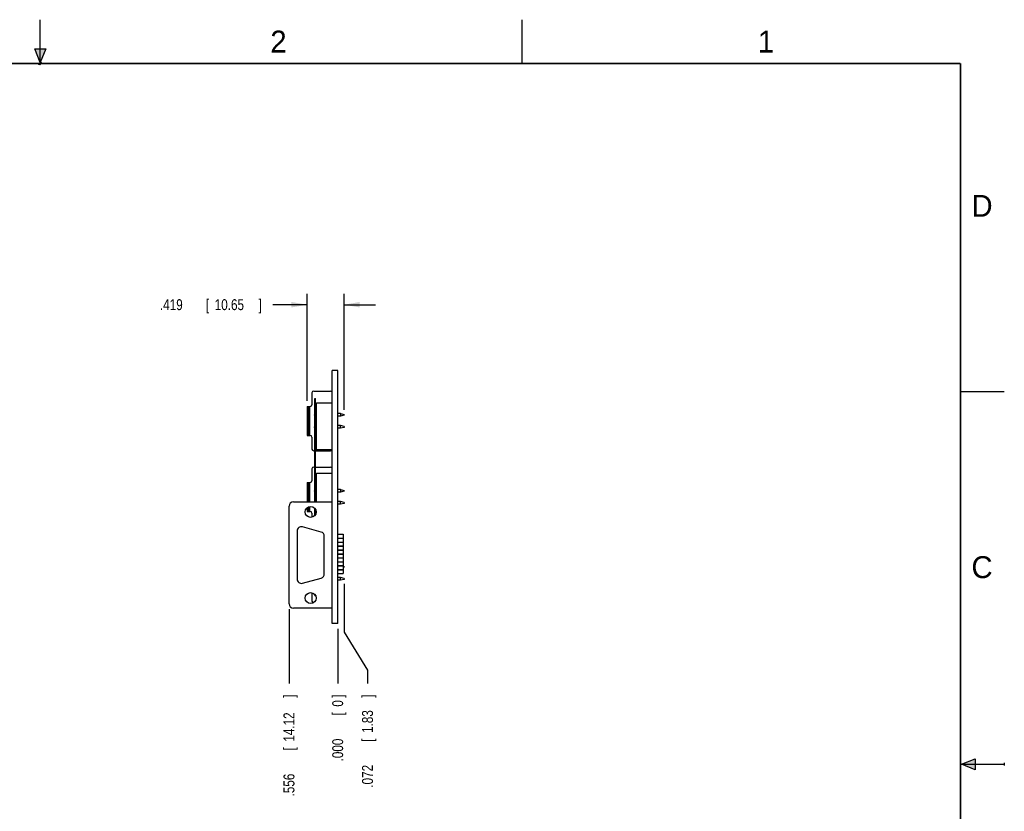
# Model space of a CAD drawing. Header units: inches. Extents: x 0 to 22, y 0 to 17.
# Tile 8 of 8: x 10.8 to 22, y 8 to 17. Entities that reach past the tile are written whole.
import ezdxf

# ---------------------------------------------------------------- set-up
doc = ezdxf.new("R2010")
doc.units = ezdxf.units.IN
doc.header["$LTSCALE"] = 1.21
doc.header["$MEASUREMENT"] = 0
doc.layers.get('0').update_dxf_attribs({"linetype": 'CONTINUOUS'})
doc.layers.add('DIMENSIONS', color=7, linetype='CONTINUOUS')
doc.styles.get("Standard").update_dxf_attribs({"font": 'txt', "width": 0.8})
doc.dimstyles.new('DIMSTYLE_1', dxfattribs={"dimtxt": 0.125, "dimasz": 0.18, "dimexe": 0.18, "dimexo": 0.0625, "dimgap": 0.09, "dimtad": 0, "dimtih": 1, "dimtoh": 1, "dimdec": 3, "dimzin": 4, "dimdsep": 46, "dimtxsty": 'STANDARD', "dimblk": '_FILLED', "dimblk1": '_FILLED', "dimblk2": '_FILLED', "dimcen": 0.09, "dimadec": 0, "dimazin": 0, "dimtp": 0.01, "dimtm": 0.01, "dimtfac": 1, "dimtdec": 3, "dimtofl": 0, "dimtmove": 0, "dimatfit": 3, "dimldrblk": '_FILLED', "dimfxl": 1, "dimtolj": 1, "dimtzin": 4, "dimarcsym": 0})
doc.dimstyles.new('DIMSTYLE_2', dxfattribs={"dimtxt": 0.125, "dimasz": 0.18, "dimexe": 0.18, "dimexo": 0.0625, "dimgap": 0.09, "dimtad": 0, "dimtih": 1, "dimtoh": 1, "dimdec": 3, "dimzin": 4, "dimdsep": 46, "dimtxsty": 'STANDARD', "dimblk": '_FILLED', "dimblk1": '_FILLED', "dimblk2": '_FILLED', "dimcen": 0.09, "dimadec": 0, "dimazin": 0, "dimtp": 0.01, "dimtm": 0.01, "dimtfac": 1, "dimtdec": 3, "dimtofl": 0, "dimtmove": 0, "dimatfit": 3, "dimldrblk": '_FILLED', "dimfxl": 1, "dimtolj": 1, "dimtzin": 4, "dimarcsym": 0})

# ---------------------------------------------------------------- blocks, each defined once
blk = doc.blocks.new('*D11')
at = {"layer": 'DIMENSIONS', "color": 2, "linetype": 'CONTINUOUS'}
blk.add_line((13.838, 10.269), (13.838, 9.42), dxfattribs=at)
at = {"layer": 'DIMENSIONS', "color": 2, "linetype": 'CONTINUOUS', "width": 0.8}
for s, p in [(']', (13.9, 9.257)), ('14.12', (13.9, 8.757)), ('[', (13.9, 8.657)), ('.556', (13.9, 8.132))]:
    blk.add_text(s, height=0.125, rotation=90, dxfattribs=at).set_placement(p)
blk = doc.blocks.new('_FILLED')
at = {"color": 0, "linetype": 'BYBLOCK'}
blk.add_solid([(0, 0), (-1, 0.174), (-1, -0.174)], dxfattribs=at)
blk = doc.blocks.new('*D12')
at = {"layer": 'DIMENSIONS', "color": 2, "linetype": 'CONTINUOUS'}
for p, q in [((14.046, 12.647), (14.046, 13.871)), ((14.466, 12.546), (14.466, 13.871)), ((14.046, 13.746), (13.652, 13.746)), ((14.466, 13.746), (14.826, 13.746))]:
    blk.add_line(p, q, dxfattribs=at)
at = {"layer": 'DIMENSIONS', "color": 2, "linetype": 'CONTINUOUS', "xscale": 0.18, "yscale": 0.18, "zscale": 0.18}
blk.add_blockref('_FILLED', (14.046, 13.746), dxfattribs=at)
at = {"layer": 'DIMENSIONS', "color": 2, "linetype": 'CONTINUOUS', "xscale": 0.18, "yscale": 0.18, "zscale": 0.18, "rotation": 180}
blk.add_blockref('_FILLED', (14.466, 13.746), dxfattribs=at)
at = {"layer": 'DIMENSIONS', "color": 2, "linetype": 'CONTINUOUS', "width": 0.8}
for s, p in [('.419', (12.365, 13.684)), ('[', (12.89, 13.684)), ('10.65', (12.99, 13.684)), (']', (13.49, 13.684))]:
    blk.add_text(s, height=0.125, dxfattribs=at).set_placement(p)
blk = doc.blocks.new('*D13')
at = {"layer": 'DIMENSIONS', "color": 2, "linetype": 'CONTINUOUS'}
blk.add_line((14.394, 10.045), (14.394, 9.42), dxfattribs=at)
at = {"layer": 'DIMENSIONS', "color": 2, "linetype": 'CONTINUOUS', "width": 0.8}
for s, p in [(']', (14.456, 9.257)), ('0', (14.456, 9.157)), ('[', (14.456, 9.057)), ('.000', (14.456, 8.532))]:
    blk.add_text(s, height=0.125, rotation=90, dxfattribs=at).set_placement(p)
blk = doc.blocks.new('*D14')
at = {"layer": 'DIMENSIONS', "color": 2, "linetype": 'CONTINUOUS'}
for p, q in [((14.466, 10.558), (14.466, 10.009)), ((14.466, 10.009), (14.733, 9.572)), ((14.733, 9.572), (14.733, 9.42))]:
    blk.add_line(p, q, dxfattribs=at)
at = {"layer": 'DIMENSIONS', "color": 2, "linetype": 'CONTINUOUS', "width": 0.8}
for s, p in [(']', (14.796, 9.257)), ('1.83', (14.796, 8.857)), ('[', (14.796, 8.757)), ('.072', (14.796, 8.232))]:
    blk.add_text(s, height=0.125, rotation=90, dxfattribs=at).set_placement(p)

msp = doc.modelspace()

# ---------------------------------------------------------------- hatches: boundary and pattern name
at = {"linetype": 'CONTINUOUS'}
for points in [[(11, 16.51), (10.9375, 16.6663), (11.0625, 16.6663)], [(21.6663, 8.5625), (21.6663, 8.4375), (21.51, 8.5)]]:
    msp.add_hatch(color=2, dxfattribs=at).paths.add_polyline_path(points)

# ---------------------------------------------------------------- linework, layer by layer
at = {"color": 2, "linetype": 'CONTINUOUS'}
for p, q in [((11, 16.485), (11, 17)), ((16.5, 16.5), (16.5, 17)), ((11, 16.51), (10.9375, 16.6663)), ((10.9375, 16.6663), (11.0625, 16.6663)), ((11.0625, 16.6663), (11, 16.51)), ((11.015, 16.515), (10.985, 16.485)), ((10.985, 16.485), (11, 16.515)), ((11, 16.485), (11.015, 16.515)), ((22, 12.75), (21.5, 12.75)), ((21.51, 8.5), (21.6663, 8.5625)), ((21.6663, 8.5625), (21.6663, 8.4375)), ((21.51, 8.5), (22, 8.5)), ((21.6663, 8.4375), (21.51, 8.5)), ((22, 8.515), (22, 8.485))]:
    msp.add_line(p, q, dxfattribs=at)
at = {"color": 7, "linetype": 'CONTINUOUS'}
for p, q in [((14.3319, 10.1074), (14.3319, 12.9964)), ((14.3939, 12.9964), (14.3319, 12.9964)), ((14.3939, 10.1074), (14.3939, 12.9964)), ((14.0996, 12.7405), (14.0996, 12.6047)), ((14.1193, 12.7602), (14.3122, 12.7602)), ((14.0465, 12.585), (14.0465, 12.2543)), ((14.0465, 12.585), (14.0799, 12.585)), ((14.0544, 12.2543), (14.0544, 12.585)), ((14.0563, 12.585), (14.0563, 12.2543)), ((14.076, 12.2543), (14.076, 12.585)), ((14.1319, 11.4949), (14.1319, 12.6769)), ((14.1319, 12.6769), (14.1419, 12.6769)), ((14.1319, 12.6519), (14.1419, 12.6519)), ((14.1419, 11.4949), (14.1419, 12.6769)), ((14.1519, 12.0908), (14.1519, 12.6218)), ((14.3319, 12.6218), (14.1519, 12.6218)), ((14.4264, 12.5043), (14.3939, 12.5043)), ((14.4264, 12.4728), (14.3939, 12.4728)), ((14.4264, 12.5043), (14.4264, 12.4728)), ((14.4264, 12.5043), (14.4658, 12.4937)), ((14.4658, 12.4833), (14.4264, 12.4728)), ((14.4658, 12.4833), (14.4658, 12.4937)), ((14.4264, 12.3665), (14.3939, 12.3665)), ((14.4264, 12.335), (14.4264, 12.3665)), ((14.4658, 12.3559), (14.4264, 12.3665)), ((14.0465, 12.2543), (14.0799, 12.2543)), ((14.4264, 12.335), (14.3939, 12.335)), ((14.4658, 12.3455), (14.4264, 12.335)), ((14.4658, 12.3559), (14.4658, 12.3455)), ((14.0996, 12.2346), (14.0996, 12.0987)), ((14.1193, 12.0791), (14.1319, 12.0791)), ((14.1419, 12.0791), (14.3122, 12.0791)), ((14.3319, 12.0908), (14.1519, 12.0908)), ((14.0996, 11.8728), (14.0996, 11.7369)), ((14.1193, 11.8924), (14.1319, 11.8924)), ((14.1419, 11.8924), (14.3122, 11.8924)), ((14.1519, 11.4949), (14.1519, 11.8176)), ((14.3319, 11.8176), (14.1519, 11.8176)), ((14.0465, 11.7172), (14.0465, 11.4949)), ((14.0465, 11.7172), (14.0799, 11.7172)), ((14.0544, 11.4949), (14.0544, 11.7172)), ((14.0563, 11.7172), (14.0563, 11.4949)), ((14.076, 11.4949), (14.076, 11.7172)), ((14.4264, 11.6365), (14.3939, 11.6365)), ((14.4264, 11.605), (14.3939, 11.605)), ((14.4264, 11.6365), (14.4658, 11.626)), ((14.4264, 11.6365), (14.4264, 11.605)), ((14.4658, 11.6156), (14.4264, 11.605)), ((14.4658, 11.6156), (14.4658, 11.626)), ((13.8879, 11.4949), (14.3319, 11.4949)), ((14.4264, 11.4987), (14.3939, 11.4987)), ((14.4264, 11.4672), (14.3939, 11.4672)), ((14.4658, 11.4882), (14.4264, 11.4987)), ((14.4264, 11.4672), (14.4264, 11.4987)), ((14.4658, 11.4778), (14.4264, 11.4672)), ((14.4658, 11.4882), (14.4658, 11.4778)), ((13.8379, 10.3319), (13.8379, 11.4449)), ((14.0465, 11.4296), (14.0465, 11.3865)), ((14.0465, 11.3865), (14.0799, 11.3865)), ((14.0544, 11.3865), (14.0544, 11.4348)), ((14.0563, 11.4358), (14.0563, 11.3865)), ((14.076, 11.3865), (14.076, 11.4422)), ((14.0996, 11.3669), (14.0996, 11.3198)), ((14.1319, 11.3394), (14.1319, 11.4214)), ((14.1419, 11.3551), (14.1419, 11.4057)), ((13.9294, 11.1618), (13.9294, 10.6151)), ((14.2039, 11.1509), (13.9929, 11.2099)), ((14.3939, 11.1249), (14.4569, 11.1249)), ((14.4569, 11.1249), (14.4569, 11.0819)), ((14.2404, 10.6741), (14.2404, 11.1028)), ((14.3939, 11.0819), (14.4569, 11.0819)), ((14.3939, 11.0799), (14.4569, 11.0799)), ((14.3939, 11.0369), (14.4569, 11.0369)), ((14.3939, 11.0349), (14.4569, 11.0349)), ((14.4569, 11.0799), (14.4569, 11.0369)), ((14.4569, 11.0349), (14.4569, 10.9919)), ((14.3939, 10.9919), (14.4569, 10.9919)), ((14.3939, 10.9899), (14.4569, 10.9899)), ((14.3939, 10.9469), (14.4569, 10.9469)), ((14.3939, 10.9449), (14.4569, 10.9449)), ((14.3939, 10.9019), (14.4569, 10.9019)), ((14.3939, 10.8999), (14.4569, 10.8999)), ((14.4569, 10.9899), (14.4569, 10.9469)), ((14.4569, 10.9449), (14.4569, 10.9019)), ((14.4569, 10.8999), (14.4569, 10.8569)), ((14.3939, 10.8569), (14.4569, 10.8569)), ((14.3939, 10.8549), (14.4569, 10.8549)), ((14.3939, 10.8119), (14.4569, 10.8119)), ((14.3939, 10.8099), (14.4569, 10.8099)), ((14.4569, 10.8549), (14.4569, 10.8119)), ((14.4569, 10.8099), (14.4569, 10.7669)), ((14.3939, 10.7669), (14.4569, 10.7669)), ((14.3939, 10.7649), (14.4569, 10.7649)), ((14.3939, 10.7219), (14.4569, 10.7219)), ((14.3939, 10.7199), (14.4569, 10.7199)), ((14.3939, 10.6769), (14.4569, 10.6769)), ((14.4264, 10.7669), (14.4264, 10.7649)), ((14.4336, 10.7669), (14.441, 10.7649)), ((14.4569, 10.7649), (14.4569, 10.7219)), ((14.4569, 10.7606), (14.4658, 10.7583)), ((14.4658, 10.7479), (14.4569, 10.7455)), ((14.4569, 10.7199), (14.4569, 10.6769)), ((14.4658, 10.7479), (14.4658, 10.7583)), ((13.9929, 10.5669), (14.2039, 10.6259)), ((14.4264, 10.631), (14.3939, 10.631)), ((14.4264, 10.5995), (14.3939, 10.5995)), ((14.4658, 10.6205), (14.4264, 10.631)), ((14.4264, 10.5995), (14.4264, 10.631)), ((14.4658, 10.6101), (14.4264, 10.5995)), ((14.4658, 10.6205), (14.4658, 10.6101)), ((14.0996, 10.457), (14.0996, 10.3633)), ((14.1319, 10.4269), (14.1319, 10.4374)), ((14.1319, 10.4269), (14.1393, 10.4269)), ((14.3319, 10.2819), (13.8879, 10.2819)), ((14.3939, 10.1074), (14.3319, 10.1074))]:
    msp.add_line(p, q, dxfattribs=at)
at = {"color": 7, "linetype": 'CONTINUOUS', "const_width": 0.02}
for points in [[(21.5, 16.5), (0.5, 16.5)], [(21.5, 0.5), (21.5, 16.5)]]:
    msp.add_lwpolyline(points, dxfattribs=at)
at = {"color": 7, "linetype": 'CONTINUOUS'}
for centre in [(14.0849, 11.3804), (14.0849, 10.3964)]:
    msp.add_circle(centre, 0.0625, dxfattribs=at)
for centre, radius, start, end in [((14.1193, 12.7405), 0.0197, 90, 180), ((14.3122, 12.7405), 0.0197, 0, 90), ((14.0799, 12.6047), 0.0197, 270, 360), ((14.1519, 12.6118), 0.01, 90, 180), ((14.15, 12.4885), 0.0246, 137.60454, 222.39539), ((14.15, 12.3507), 0.0246, 137.60454, 222.39539), ((14.0799, 12.2346), 0.0197, 0, 90), ((14.1193, 12.0987), 0.0197, 180, 270), ((14.1519, 12.1008), 0.01, 180, 270), ((14.3122, 12.0987), 0.0197, 270, 336.2354), ((14.1193, 11.8728), 0.0197, 90, 180), ((14.1519, 11.8076), 0.01, 90, 180), ((14.3122, 11.8728), 0.0197, 0, 90), ((14.0799, 11.7369), 0.0197, 270, 360), ((14.15, 11.6208), 0.0246, 137.60454, 222.39539), ((13.8879, 11.4449), 0.05, 90, 180), ((14.15, 11.483), 0.0246, 137.60454, 151.0306), ((14.0799, 11.3669), 0.0197, 0, 90), ((13.9794, 11.1618), 0.05, 74.3779, 180), ((14.1904, 11.1028), 0.05, 0, 74.3779), ((14.1904, 10.6741), 0.05, 285.6221, 360), ((13.9794, 10.6151), 0.05, 180, 285.6221), ((14.1193, 10.3633), 0.0197, 180, 267.25689), ((13.8879, 10.3319), 0.05, 180, 270)]:
    msp.add_arc(centre, radius, start, end, dxfattribs=at)

# ---------------------------------------------------------------- texts
at = {"color": 2, "linetype": 'CONTINUOUS'}
for s, p in [('2', (13.625, 16.625)), ('1', (19.1875, 16.625)), ('D', (21.625, 14.75)), ('C', (21.625, 10.625))]:
    msp.add_text(s, height=0.25, dxfattribs=at).set_placement(p)

# ---------------------------------------------------------------- dimensions: what is measured, and where the dimension line sits
at = {"layer": 'DIMENSIONS', "color": 2, "linetype": 'CONTINUOUS'}
dim = msp.add_linear_dim(base=(14.4658, 13.7464), p1=(14.0465, 12.6475), p2=(14.4658, 12.5458), dimstyle='DIMSTYLE_2', dxfattribs=at)
dim.commit()
dim.dimension.update_dxf_attribs({"geometry": '*D12', "text_midpoint": (12.9771, 13.7464), "dimtype": 160})
for feature_location, offset, dtype, origin, picture, middle in [((14.4657728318, 10.5579780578), (0.2674223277, -1.1380728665), 0, (14.3939145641, 10.6204780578), '*D14', (14.7331951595, 8.7949051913)), ((13.8379, 10.2694), (0, -0.8495), 1, (14.3939, 10.1074), '*D11', (13.8379, 8.7449)), ((14.3939145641, 10.0449051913), (0, -0.625), 1, (14.3939145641, 10.1074051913), '*D13', (14.3939145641, 8.9449051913))]:
    dim = msp.add_ordinate_dim(feature_location=feature_location, offset=offset, dtype=dtype, origin=origin, dimstyle='DIMSTYLE_1', dxfattribs=at)
    dim.commit()
    dim.dimension.update_dxf_attribs({"geometry": picture, "text_midpoint": middle})

doc.saveas('drawing.dxf')
